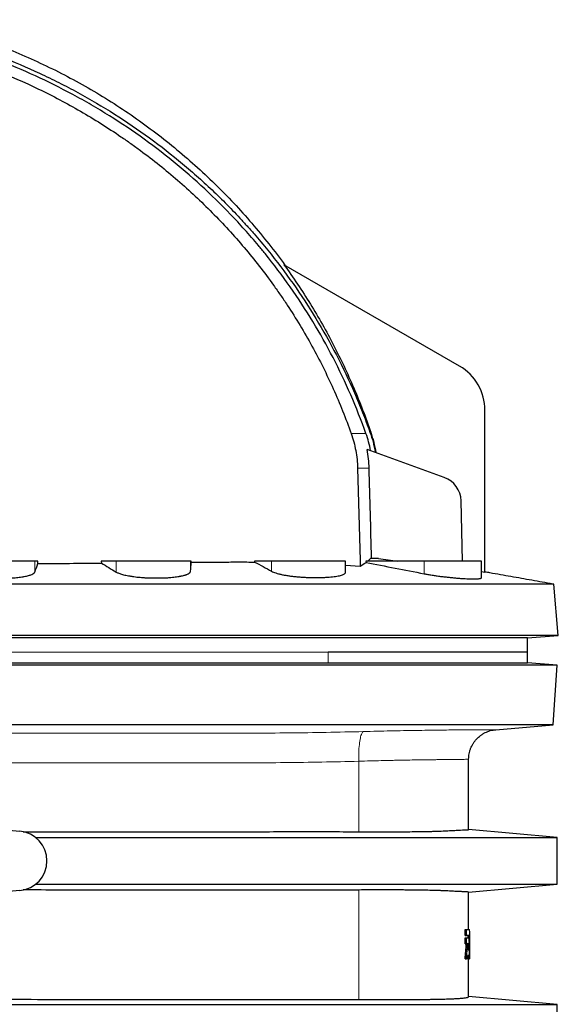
# Model space of a CAD drawing. Header units: millimetres. Extents: x 476 to 4188, y 453 to 4919.
# Tile 6 of 9: x 1715 to 2348, y 3275 to 4431. Entities that reach past the tile are written whole.
import ezdxf

# ---------------------------------------------------------------- set-up
doc = ezdxf.new("R2010")
doc.units = ezdxf.units.MM

msp = doc.modelspace()

# ---------------------------------------------------------------- linework, layer by layer
at = {"color": 7, "linetype": 'Continuous', "lineweight": 25}
for p, q in [((2232, 4024.2), (2025.7, 4143.3)), ((2262, 3782.1), (2262, 3972.2)), ((2214.2, 3893.4), (2123.4, 3926.4)), ((2235.7, 3795), (2233.9, 3866)), ((1732.8, 3795), (1644.7, 3795)), ((1736.4, 3795), (1732.8, 3795)), ((1736.4, 3792.2), (1736.4, 3795)), ((1810.9, 3795), (1811, 3792.8)), ((1828.4, 3795), (1810.9, 3795)), ((1915.9, 3795), (1828.4, 3795)), ((1916.8, 3795), (1915.9, 3795)), ((1916.8, 3793.7), (1916.8, 3795)), ((1991.2, 3795), (1991.2, 3794)), ((2011.2, 3795), (1991.2, 3795)), ((2098, 3795), (2011.2, 3795)), ((2098, 3781.7), (2098, 3795)), ((2122.1, 3795), (2122.2, 3793.6)), ((2190.5, 3795), (2122.1, 3795)), ((2258, 3795), (2190.5, 3795)), ((2258, 3775.7), (2258, 3795)), ((2098, 3790.3), (2115.4, 3789.2)), ((2258, 3782.8), (2262, 3782.1)), ((2342.9, 3768), (2341.7, 3768.2)), ((2348.2, 3707.6), (2342.9, 3768)), ((2312, 3705), (2348.2, 3707.6)), ((2312, 3688), (2312, 3705)), ((2077.6, 3688), (2077.7, 3688)), ((2312, 3688), (2077.7, 3688)), ((2312, 3675.5), (2312, 3688)), ((2347, 3673), (2312, 3675.5)), ((2342.1, 3603), (2347, 3673)), ((2274.7, 3597.1), (2342.1, 3603)), ((2242.8, 3479.7), (2242.8, 3562.3)), ((1518.5, 3495.1), (1715, 3477.9)), ((2347, 3470.5), (2242.8, 3479.7)), ((2347, 3415.5), (2347, 3470.5)), ((2242.8, 3406.4), (2347, 3415.5)), ((1715, 3408.2), (1518.5, 3391)), ((2242.8, 3362.3), (2242.8, 3406.4)), ((2238.7, 3355.2), (2238.7, 3362.3)), ((2238.7, 3362.3), (2240.2, 3362.3)), ((2238.7, 3355.2), (2240.2, 3355.2)), ((2240.2, 3355.2), (2240.2, 3362.3)), ((2240.2, 3362.3), (2244, 3362.3)), ((2243.6, 3355.2), (2240.2, 3355.2)), ((2238.7, 3345.6), (2238.7, 3352.5)), ((2238.7, 3352.5), (2240.2, 3352.5)), ((2238.7, 3345.6), (2240.2, 3345.6)), ((2240.2, 3345.6), (2240.2, 3352.5)), ((2240.2, 3352.5), (2243.4, 3352.5)), ((2241.6, 3345.6), (2240.2, 3345.6)), ((2243.5, 3331.8), (2242, 3331.8)), ((2243.2, 3338.3), (2242.3, 3338.3)), ((2244.3, 3328), (2244.3, 3338.3)), ((2238.7, 3328), (2240.2, 3328)), ((2241.7, 3328), (2240.2, 3328)), ((2242.1, 3328), (2243.6, 3328)), ((2242.8, 3283.7), (2242.8, 3328)), ((2244.1, 3328), (2243.6, 3328)), ((2244.1, 3328), (2244.2, 3328)), ((2244.3, 3328), (2244.2, 3328)), ((2347, 3274.5), (2242.8, 3283.7)), ((2347, 3219.5), (2347, 3274.5))]:
    msp.add_line(p, q, dxfattribs=at)
at = {"color": 8, "linetype": 'Continuous', "lineweight": 18}
for p, q in [((1732.8, 3795), (1732.8, 3782.3)), ((1828.4, 3795), (1828.4, 3782.3)), ((1915.9, 3795), (1915.9, 3783.2)), ((2011.2, 3795), (2011.2, 3783.2)), ((2190.5, 3795), (2190.5, 3780.3)), ((1412, 3688), (2077.6, 3688)), ((2077.6, 3688), (2077.6, 3688)), ((2077.7, 3675.5), (2077.7, 3688)), ((2113.6, 3477.2), (2113.6, 3560)), ((2113.6, 3280.1), (2113.6, 3408.8))]:
    msp.add_line(p, q, dxfattribs=at)
at = {"color": 7, "linetype": 'Continuous', "lineweight": 25, "flags": 128}
msp.add_lwpolyline([(2112.3, 3904.3), (2115.2, 3795.7), (2115.4, 3789.2)], dxfattribs=at)
at = {"color": 8, "linetype": 'Continuous', "lineweight": 18, "flags": 128}
msp.add_lwpolyline([(2113.6, 3560), (2113.6, 3562.6), (2113.6, 3565.2), (2113.6, 3567.8), (2113.7, 3570.3), (2113.8, 3572.8), (2113.9, 3575.2), (2114.1, 3577.5), (2114.3, 3579.7), (2114.5, 3581.8), (2114.8, 3583.8), (2115.1, 3585.7), (2115.5, 3587.4), (2115.8, 3588.9), (2116.2, 3590.3), (2116.7, 3591.5), (2117.1, 3592.6), (2117.5, 3593.5), (2118, 3594.1), (2118.5, 3594.6), (2119, 3594.9)], dxfattribs=at)
at = {"color": 7, "linetype": 'Continuous', "lineweight": 25}
for centre, radius, start, end in [((2202, 3972.2), 60, 0, 60), ((2203.9, 3865.2), 30, 1.5, 70), ((1712, 3443), 35, 275, 85)]:
    msp.add_arc(centre, radius, start, end, dxfattribs=at)
for centre, major_axis, ratio, start_param, end_param in [((2082.7, 3319.2), (0, 393.1), 0.407143, 4.79703, 4.804034), ((2082.7, 3319.2), (0, 396.8), 0.407143, 4.734587, 4.803181), ((2082.7, 3338.3), (0, 396.8), 0.407143, 4.712389, 4.772905), ((2082.7, 3421.8), (0, 417), 0.383864, 4.485542, 4.528588), ((2082.7, 3421.8), (0, 420.9), 0.383864, 4.487684, 4.530314), ((2082.7, 3403.9), (0, 420.9), 0.383864, 4.555991, 4.576482), ((2082.7, 3293.1), (0, 396.8), 0.407143, 4.826626, 4.848296), ((2082.7, 3312), (0, 396.8), 0.407143, 4.752926, 4.814652), ((2082.7, 3402), (0, 420.9), 0.383864, 4.53582, 4.544915), ((2082.7, 3293.1), (0, 393.1), 0.407143, 4.8014, 4.810605), ((2082.7, 3293.1), (0, 396.8), 0.407143, 4.800572, 4.810117)]:
    msp.add_ellipse(centre, major_axis=major_axis, ratio=ratio, start_param=start_param, end_param=end_param, dxfattribs=at)
for points, knots in [([(1412, 4431.1), (1421.4, 4430.5), (1430.8, 4429.7), (1449.5, 4428), (1458.9, 4427), (1477.5, 4424.8), (1486.8, 4423.6), (1505.4, 4420.8), (1514.7, 4419.3), (1542.4, 4414.4), (1560.8, 4410.5), (1583.7, 4404.9), (1588.2, 4403.8), (1597.3, 4401.4), (1601.9, 4400.2), (1615.5, 4396.4), (1624.5, 4393.7), (1669.1, 4379.5), (1703.7, 4365.8), (1753.9, 4341.6), (1770.3, 4332.9), (1802.7, 4314.3), (1818.5, 4304.3), (1838, 4291), (1841.8, 4288.3), (1849.5, 4282.9), (1853.3, 4280.2), (1864.6, 4271.8), (1872, 4266.1), (1893.8, 4248.6), (1907.9, 4236.5), (1935, 4211.1), (1948, 4198), (1973.1, 4170.6), (1985.1, 4156.4), (2002.4, 4134.3), (2008, 4126.8), (2014.8, 4117.2), (2016.2, 4115.3), (2018.9, 4111.4), (2020.3, 4109.5), (2024.3, 4103.7), (2026.9, 4099.8), (2039.9, 4080.1), (2049.6, 4064.1), (2067.6, 4031.3), (2076, 4014.5), (2091.3, 3980.3), (2098.4, 3962.8), (2104.7, 3945)], [0, 0, 0, 0, 0.03125, 0.03125, 0.0625, 0.0625, 0.09375, 0.09375, 0.125, 0.125, 0.1875, 0.1875, 0.203125, 0.203125, 0.21875, 0.21875, 0.25, 0.25, 0.375, 0.375, 0.4375, 0.4375, 0.5, 0.5, 0.515625, 0.515625, 0.53125, 0.53125, 0.5625, 0.5625, 0.625, 0.625, 0.6875, 0.6875, 0.75, 0.75, 0.78125, 0.78125, 0.789062, 0.789062, 0.796875, 0.796875, 0.8125, 0.8125, 0.875, 0.875, 0.9375, 0.9375, 1, 1, 1, 1]), ([(1542.5, 4429.8), (1559, 4426.8), (1575.3, 4423.4), (1607.7, 4415.5), (1623.7, 4411.1), (1655.4, 4401.2), (1671.2, 4395.9), (1702.2, 4384.1), (1717.6, 4377.7), (1740.4, 4367.3), (1748, 4363.7), (1759.3, 4358.2), (1763, 4356.3), (1770.5, 4352.4), (1774.2, 4350.5), (1792.7, 4340.6), (1807.1, 4332.3), (1835.3, 4314.7), (1849.1, 4305.6), (1875.9, 4286.3), (1888.9, 4276.3), (1914.4, 4255.4), (1926.8, 4244.5), (1950.9, 4221.9), (1962.5, 4210.2), (1975.3, 4196.5), (1976.7, 4194.9), (1979.5, 4191.9), (1980.9, 4190.3), (1985.1, 4185.7), (1987.9, 4182.6), (1996, 4173.2), (2001.4, 4166.8), (2017, 4147.6), (2026.9, 4134.5), (2045.8, 4107.7), (2054.8, 4094), (2071.8, 4066.1), (2079.8, 4051.8), (2094.9, 4022.7), (2102, 4007.9), (2111.9, 3985.2), (2115.1, 3977.5), (2121.1, 3962.2), (2124, 3954.4), (2126.8, 3946.6)], [0, 0, 0, 0, 0.0625, 0.0625, 0.125, 0.125, 0.1875, 0.1875, 0.25, 0.25, 0.28125, 0.28125, 0.296875, 0.296875, 0.3125, 0.3125, 0.375, 0.375, 0.4375, 0.4375, 0.5, 0.5, 0.5625, 0.5625, 0.625, 0.625, 0.632812, 0.632812, 0.640625, 0.640625, 0.65625, 0.65625, 0.6875, 0.6875, 0.75, 0.75, 0.8125, 0.8125, 0.875, 0.875, 0.9375, 0.9375, 0.96875, 0.96875, 1, 1, 1, 1]), ([(2122.1, 3945), (2116.6, 3960.4), (2110.6, 3975.5), (2097.7, 4005.3), (2090.8, 4019.9), (2075.9, 4048.5), (2068, 4062.6), (2051.3, 4090.3), (2042.4, 4103.8), (2023.7, 4130.5), (2013.8, 4143.5), (2002.2, 4157.9), (2000.9, 4159.5), (1998.3, 4162.7), (1994.4, 4167.4), (1990.4, 4172.1), (1982.3, 4181.4), (1976.9, 4187.5), (1960.2, 4205.5), (1948.8, 4217), (1925.1, 4239.4), (1912.9, 4250.2), (1887.7, 4271), (1874.8, 4281), (1848.2, 4300.2), (1834.5, 4309.4), (1817, 4320.4), (1813.5, 4322.5), (1806.4, 4326.8), (1802.8, 4328.9), (1792.1, 4335.2), (1784.9, 4339.2), (1763.1, 4350.9), (1748.4, 4358.3), (1703.6, 4378.8), (1672.9, 4390.6), (1625.7, 4405.4), (1609.7, 4409.9), (1589.5, 4414.9), (1585.5, 4415.8), (1577.4, 4417.7), (1573.3, 4418.6), (1561.1, 4421.3), (1552.9, 4422.9), (1544.8, 4424.4)], [0, 0, 0, 0, 0.0625, 0.0625, 0.125, 0.125, 0.1875, 0.1875, 0.25, 0.25, 0.3125, 0.3125, 0.320313, 0.320313, 0.328125, 0.34375, 0.34375, 0.375, 0.375, 0.4375, 0.4375, 0.5, 0.5, 0.5625, 0.5625, 0.625, 0.625, 0.640625, 0.640625, 0.65625, 0.65625, 0.6875, 0.6875, 0.75, 0.75, 0.875, 0.875, 0.9375, 0.9375, 0.953125, 0.953125, 0.96875, 0.96875, 1, 1, 1, 1]), ([(1618.7, 4424.2), (1638.5, 4418.9), (1658.1, 4412.7), (1697.2, 4398.6), (1716.5, 4390.6), (1754.7, 4373.1), (1773.5, 4363.5), (1810.3, 4342.6), (1828.4, 4331.3), (1863.4, 4307.2), (1880.4, 4294.4), (1913.3, 4267.3), (1929.2, 4253.1), (1959.6, 4223.4), (1974.1, 4208), (2001.6, 4176), (2014.6, 4159.5), (2026.9, 4142.6)], [0, 0, 0, 0, 0.125, 0.125, 0.25, 0.25, 0.375, 0.375, 0.5, 0.5, 0.625, 0.625, 0.75, 0.75, 0.875, 0.875, 1, 1, 1, 1]), ([(2025.7, 4143.3), (2036.7, 4128.2), (2047, 4112.8), (2066.5, 4081.3), (2075.6, 4065.2), (2092.6, 4032.4), (2100.4, 4015.7), (2115, 3981.7), (2121.7, 3964.3), (2127.7, 3946.6)], [0, 0, 0, 0, 0.25, 0.25, 0.5, 0.5, 0.75, 0.75, 1, 1, 1, 1]), ([(2104.7, 3945), (2105.8, 3941.7), (2106.9, 3938.4), (2108.7, 3931.7), (2109.4, 3928.4), (2111.4, 3918.1), (2112.1, 3911.2), (2112.3, 3904.3)], [0, 0, 0, 0, 0.25, 0.25, 0.5, 0.5, 1, 1, 1, 1]), ([(2127.6, 3924.9), (2126.9, 3928.3), (2126.1, 3931.7), (2124.3, 3938.4), (2123.2, 3941.7), (2122.1, 3945)], [0, 0, 0, 0, 0.5, 0.5, 1, 1, 1, 1]), ([(2126.8, 3946.6), (2128.2, 3942.8), (2129.4, 3938.9), (2130.9, 3932.9), (2131.4, 3931), (2132.3, 3927), (2132.7, 3925), (2133, 3923)], [0, 0, 0, 0, 0.5, 0.5, 0.75, 0.75, 1, 1, 1, 1]), ([(2127.7, 3946.6), (2128.3, 3944.7), (2129, 3942.7), (2130.1, 3938.8), (2130.7, 3936.8), (2132.2, 3930.8), (2133, 3926.8), (2133.6, 3922.7)], [0, 0, 0, 0, 0.25, 0.25, 0.5, 0.5, 1, 1, 1, 1]), ([(2125.8, 3904.3), (2125.7, 3908), (2125.5, 3911.7), (2124.7, 3919.1), (2124.1, 3922.8), (2123.4, 3926.4)], [0, 0, 0, 0, 0.5, 0.5, 1, 1, 1, 1]), ([(1916.8, 3793.7), (1929.3, 3793.8), (1941.7, 3793.9), (1957.2, 3794), (1960.3, 3794.1), (1966.5, 3794.1), (1969.6, 3794.1), (1978.9, 3794.1), (1985, 3794.1), (1991.2, 3794)], [0, 0, 0, 0, 0.5, 0.5, 0.625, 0.625, 0.75, 0.75, 1, 1, 1, 1]), ([(1991.2, 3794), (1994.6, 3792.3), (1997.9, 3790.5), (2004.6, 3786.8), (2007.9, 3785), (2011.2, 3783.2)], [0, 0, 0, 0, 0.5, 0.5, 1, 1, 1, 1]), ([(2136.9, 3798.2), (2135.9, 3798.2), (2134.8, 3798.2), (2131.7, 3798.2), (2129.7, 3798.2), (2127.6, 3798.2)], [0.13035598, 0.13035598, 0.13035598, 0.13035598, 0.13619866, 0.13619866, 0.14709113, 0.14709113, 0.14709113, 0.14709113]), ([(1644.7, 3781.5), (1645.4, 3781), (1646.3, 3780.5), (1648, 3779.9), (1648.7, 3779.6), (1649.7, 3779.3), (1650, 3779.2), (1650.7, 3779), (1651.1, 3778.9), (1653, 3778.4), (1654.7, 3778), (1657.5, 3777.4), (1658.5, 3777.3), (1660, 3777), (1660.5, 3776.9), (1661.6, 3776.8), (1662.1, 3776.7), (1664.9, 3776.3), (1667.1, 3776), (1670.7, 3775.7), (1671.9, 3775.6), (1673.8, 3775.4), (1674.4, 3775.4), (1675.7, 3775.3), (1676.3, 3775.3), (1679.5, 3775.1), (1682.1, 3775), (1686.1, 3774.9), (1687.4, 3774.8), (1690, 3774.8), (1691.4, 3774.8), (1695.3, 3774.9), (1697.9, 3774.9), (1701.7, 3775.1), (1702.9, 3775.1), (1704.8, 3775.2), (1705.4, 3775.3), (1706.6, 3775.4), (1707.2, 3775.4), (1710.2, 3775.7), (1712.4, 3775.9), (1715.6, 3776.3), (1716.6, 3776.4), (1718.1, 3776.7), (1718.6, 3776.7), (1719.5, 3776.9), (1720, 3777), (1722.3, 3777.4), (1723.9, 3777.8), (1726.1, 3778.4), (1726.7, 3778.6), (1728, 3779), (1728.6, 3779.2), (1730.2, 3779.9), (1731, 3780.4), (1731.8, 3781), (1731.9, 3781.1), (1732.2, 3781.3), (1732.3, 3781.5), (1732.6, 3781.8), (1732.8, 3782.1), (1732.8, 3782.3)], [0, 0, 0, 0, 0.0625, 0.0625, 0.09375, 0.09375, 0.109375, 0.109375, 0.125, 0.125, 0.1875, 0.1875, 0.21875, 0.21875, 0.234375, 0.234375, 0.25, 0.25, 0.3125, 0.3125, 0.34375, 0.34375, 0.359375, 0.359375, 0.375, 0.375, 0.4375, 0.4375, 0.46875, 0.46875, 0.5, 0.5, 0.5625, 0.5625, 0.59375, 0.59375, 0.609375, 0.609375, 0.625, 0.625, 0.6875, 0.6875, 0.71875, 0.71875, 0.734375, 0.734375, 0.75, 0.75, 0.8125, 0.8125, 0.84375, 0.84375, 0.875, 0.875, 0.9375, 0.9375, 0.953125, 0.953125, 0.96875, 0.96875, 1, 1, 1, 1]), ([(1736.4, 3792.2), (1748.8, 3792.3), (1761.3, 3792.4), (1786.1, 3792.6), (1798.6, 3792.7), (1811, 3792.8)], [0, 0, 0, 0, 0.5, 0.5, 1, 1, 1, 1]), ([(1828.4, 3782.3), (1829.3, 3781.8), (1830.3, 3781.3), (1832.2, 3780.6), (1832.9, 3780.3), (1834.3, 3779.9), (1835.1, 3779.6), (1837.5, 3779), (1839.4, 3778.6), (1842.3, 3778), (1843.3, 3777.8), (1844.9, 3777.6), (1845.4, 3777.5), (1846.5, 3777.3), (1847.1, 3777.2), (1849.9, 3776.8), (1852.2, 3776.5), (1855.9, 3776.2), (1857.1, 3776.1), (1859, 3775.9), (1859.7, 3775.9), (1861, 3775.8), (1861.6, 3775.7), (1864.9, 3775.5), (1867.5, 3775.4), (1871.4, 3775.3), (1872.7, 3775.3), (1874.7, 3775.3), (1875.4, 3775.3), (1876.7, 3775.3), (1877.4, 3775.3), (1880.6, 3775.3), (1883.2, 3775.4), (1886.9, 3775.5), (1888.1, 3775.6), (1890, 3775.7), (1890.6, 3775.8), (1891.7, 3775.9), (1892.3, 3775.9), (1895.2, 3776.2), (1897.4, 3776.4), (1900.4, 3776.8), (1901.4, 3777), (1902.8, 3777.2), (1903.3, 3777.3), (1904.2, 3777.5), (1904.6, 3777.6), (1906.7, 3778), (1908.3, 3778.4), (1909.9, 3778.9), (1910.3, 3779), (1910.9, 3779.2), (1911.2, 3779.4), (1912, 3779.7), (1912.5, 3779.9), (1913.9, 3780.6), (1914.6, 3781.1), (1915.3, 3781.7), (1915.4, 3781.9), (1915.6, 3782.1), (1915.6, 3782.3), (1915.8, 3782.6), (1915.9, 3782.9), (1915.9, 3783.2)], [0, 0, 0, 0, 0.0625, 0.0625, 0.09375, 0.09375, 0.125, 0.125, 0.1875, 0.1875, 0.21875, 0.21875, 0.234375, 0.234375, 0.25, 0.25, 0.3125, 0.3125, 0.34375, 0.34375, 0.359375, 0.359375, 0.375, 0.375, 0.4375, 0.4375, 0.46875, 0.46875, 0.484375, 0.484375, 0.5, 0.5, 0.5625, 0.5625, 0.59375, 0.59375, 0.609375, 0.609375, 0.625, 0.625, 0.6875, 0.6875, 0.71875, 0.71875, 0.734375, 0.734375, 0.75, 0.75, 0.8125, 0.8125, 0.828125, 0.828125, 0.84375, 0.84375, 0.875, 0.875, 0.9375, 0.9375, 0.953125, 0.953125, 0.96875, 0.96875, 1, 1, 1, 1]), ([(2011.2, 3783.2), (2011.9, 3782.9), (2013.3, 3782.2), (2016, 3781.2), (2019.2, 3780.2), (2022.8, 3779.4), (2026.8, 3778.6), (2031.2, 3777.9), (2035.8, 3777.3), (2040.7, 3776.8), (2045.6, 3776.4), (2050.7, 3776.1), (2055.7, 3775.9), (2060.7, 3775.8), (2065.6, 3775.8), (2070.3, 3775.9), (2074.8, 3776.1), (2079, 3776.4), (2082.9, 3776.8), (2086.5, 3777.2), (2089.6, 3777.7), (2092.3, 3778.3), (2094.5, 3779), (2096.2, 3779.7), (2097.3, 3780.4), (2097.9, 3781.1), (2097.9, 3781.6), (2097.9, 3781.7)], [0, 0, 0, 0, 0.041599, 0.083328, 0.124925, 0.166552, 0.208314, 0.249937, 0.290972, 0.332142, 0.373173, 0.413408, 0.453774, 0.494008, 0.533872, 0.573864, 0.613729, 0.653638, 0.693674, 0.733586, 0.773808, 0.814158, 0.854383, 0.895074, 0.935893, 0.976586, 1, 1, 1, 1]), ([(2341.7, 3768.2), (2333.5, 3769.7), (2317.1, 3772.6), (2292.5, 3776.9), (2274.1, 3780.2), (2263.9, 3782), (2262, 3782.3)], [0, 0, 0, 0, 0.3089842, 0.6176377, 0.9260194, 1, 1, 1, 1]), ([(2190.5, 3780.3), (2191.9, 3780), (2194.9, 3779.5), (2199.7, 3778.7), (2204.7, 3777.9), (2209.8, 3777.2), (2214.9, 3776.6), (2220, 3776.1), (2225, 3775.6), (2229.8, 3775.1), (2234.4, 3774.8), (2238.7, 3774.5), (2242.7, 3774.4), (2246.3, 3774.3), (2249.5, 3774.3), (2252.2, 3774.3), (2254.4, 3774.5), (2256.1, 3774.7), (2257.3, 3775), (2257.9, 3775.4), (2257.9, 3775.6), (2257.9, 3775.7)], [0, 0, 0, 0, 0.054372, 0.108915, 0.163285, 0.21768, 0.27225, 0.326642, 0.380565, 0.434663, 0.488583, 0.541913, 0.595416, 0.648745, 0.701694, 0.754813, 0.807762, 0.860618, 0.913643, 0.966501, 1, 1, 1, 1]), ([(2342.9, 3768), (2342.9, 3768), (2337.3, 3768), (2320.1, 3768), (2298.9, 3768), (2276.3, 3768), (2242.4, 3768), (2206.1, 3768), (2167.1, 3768), (2130, 3768), (2099.6, 3768), (2090, 3768), (2080.4, 3768), (1858.9, 3768), (1635.7, 3768), (1412, 3768)], [0, 0, 0, 0, 0.062391, 0.136199, 0.136199, 0.187173, 0.249564, 0.266993, 0.311955, 0.374345, 0.374345, 0.396844, 0.400489, 0.400489, 1, 1, 1, 1]), ([(2348.2, 3707.6), (2348.2, 3707.6), (2342.6, 3707.6), (2325.4, 3707.6), (2304.3, 3707.6), (2281.7, 3707.6), (2247.8, 3707.6), (2211.5, 3707.6), (2172.3, 3707.6), (2135.1, 3707.6), (2104.6, 3707.6), (2095.1, 3707.6), (2085.4, 3707.6), (1862.3, 3707.6), (1637.3, 3707.6), (1412, 3707.6)], [0, 0, 0, 0, 0.062391, 0.136199, 0.136199, 0.187173, 0.249564, 0.266993, 0.311955, 0.374345, 0.374345, 0.396844, 0.400489, 0.400489, 1, 1, 1, 1]), ([(2312, 3705), (2311.9, 3705), (2306.2, 3705), (2288.9, 3705), (2267.5, 3705), (2244.7, 3705), (2210.7, 3705), (2174.7, 3705), (2136, 3705), (2099.5, 3705), (2069.7, 3705), (2060.5, 3705), (2051.3, 3705), (1839.3, 3705), (1625.9, 3705), (1412, 3705)], [0, 0, 0, 0, 0.062391, 0.136199, 0.136199, 0.187173, 0.249564, 0.266993, 0.311955, 0.374345, 0.374345, 0.396844, 0.400489, 0.400489, 1, 1, 1, 1]), ([(1412, 3675.5), (1439.9, 3675.5), (1467.8, 3675.5), (1523.5, 3675.5), (1551.4, 3675.5), (1635, 3675.5), (1690.6, 3675.5), (1773.9, 3675.5), (1801.6, 3675.5), (1843.2, 3675.5), (1857.1, 3675.5), (1884.8, 3675.5), (1898.6, 3675.5), (1967.7, 3675.5), (2022.8, 3675.5), (2077.7, 3675.5)], [0, 0, 0, 0, 0.125, 0.125, 0.25, 0.25, 0.5, 0.5, 0.625, 0.625, 0.6875, 0.6875, 0.75, 0.75, 1, 1, 1, 1]), ([(2347, 3673), (2347, 3673), (2341.2, 3673), (2323.4, 3673), (2299.6, 3673), (2276.6, 3673), (2243, 3673), (2210.4, 3673), (2171.3, 3673), (2134, 3673), (2103.2, 3673), (2094, 3673), (2084.7, 3673), (1862.2, 3673), (1637.3, 3673), (1412, 3673)], [0, 0, 0, 0, 0.062378, 0.139379, 0.139379, 0.199771, 0.249512, 0.266361, 0.31189, 0.374268, 0.374268, 0.39756, 0.399541, 0.399541, 1, 1, 1, 1]), ([(2077.7, 3675.5), (2085.9, 3675.5), (2094, 3675.5), (2109.9, 3675.5), (2117.7, 3675.5), (2133.2, 3675.5), (2140.8, 3675.5), (2152, 3675.5), (2155.7, 3675.5), (2161.2, 3675.5), (2163.1, 3675.5), (2166.7, 3675.5), (2168.5, 3675.5), (2177.5, 3675.5), (2184.5, 3675.5), (2197.9, 3675.5), (2204.4, 3675.5), (2217, 3675.5), (2223.1, 3675.5), (2230.4, 3675.5), (2231.9, 3675.5), (2234.7, 3675.5), (2236.1, 3675.5), (2240.4, 3675.5), (2243.1, 3675.5), (2251, 3675.5), (2256, 3675.5), (2265.4, 3675.5), (2269.8, 3675.5), (2278.1, 3675.5), (2281.9, 3675.5), (2286.2, 3675.5), (2287.1, 3675.5), (2288.8, 3675.5), (2289.6, 3675.5), (2292, 3675.5), (2293.5, 3675.5), (2297.7, 3675.5), (2300.2, 3675.5), (2304.4, 3675.5), (2306.2, 3675.5), (2309, 3675.5), (2310.1, 3675.5), (2311, 3675.5), (2311.2, 3675.5), (2311.5, 3675.5), (2311.6, 3675.5), (2311.9, 3675.5), (2312, 3675.5), (2312, 3675.5)], [0, 0, 0, 0, 0.0625, 0.0625, 0.125, 0.125, 0.1875, 0.1875, 0.21875, 0.21875, 0.234375, 0.234375, 0.25, 0.25, 0.3125, 0.3125, 0.375, 0.375, 0.4375, 0.4375, 0.453125, 0.453125, 0.46875, 0.46875, 0.5, 0.5, 0.5625, 0.5625, 0.625, 0.625, 0.6875, 0.6875, 0.703125, 0.703125, 0.71875, 0.71875, 0.75, 0.75, 0.8125, 0.8125, 0.875, 0.875, 0.9375, 0.9375, 0.953125, 0.953125, 0.96875, 0.96875, 1, 1, 1, 1]), ([(2342.1, 3603), (2341.9, 3603), (2335.9, 3603), (2317.9, 3603), (2294, 3603), (2271, 3603), (2237.5, 3603), (2204.9, 3603), (2166, 3603), (2128.8, 3603), (2098.1, 3603), (2089, 3603), (2079.7, 3603), (1858.8, 3603), (1635.6, 3603), (1412, 3603)], [0, 0, 0, 0, 0.062378, 0.139379, 0.139379, 0.199771, 0.249512, 0.266361, 0.31189, 0.374268, 0.374268, 0.39756, 0.399541, 0.399541, 1, 1, 1, 1]), ([(2242.8, 3562.3), (2242.8, 3564.5), (2243, 3566.6), (2243.6, 3569.8), (2243.8, 3570.8), (2244.2, 3572.4), (2244.4, 3572.9), (2244.8, 3573.9), (2244.9, 3574.5), (2245.9, 3577), (2246.9, 3578.9), (2248.6, 3581.7), (2249.2, 3582.5), (2250.2, 3583.8), (2250.5, 3584.3), (2251.2, 3585.1), (2251.6, 3585.5), (2253.4, 3587.5), (2255, 3589), (2257.6, 3590.9), (2258.5, 3591.5), (2260.3, 3592.7), (2261.3, 3593.2), (2264.2, 3594.6), (2266.2, 3595.4), (2269.3, 3596.3), (2270.4, 3596.5), (2272.5, 3596.9), (2273.6, 3597), (2274.7, 3597.1)], [0, 0, 0, 0, 0.125, 0.125, 0.1875, 0.1875, 0.21875, 0.21875, 0.25, 0.25, 0.375, 0.375, 0.4375, 0.4375, 0.46875, 0.46875, 0.5, 0.5, 0.625, 0.625, 0.6875, 0.6875, 0.75, 0.75, 0.875, 0.875, 0.9375, 0.9375, 1, 1, 1, 1]), ([(1719.2, 3477.2), (1728.7, 3477.2), (1750.5, 3477.2), (1784.4, 3477.3), (1821.1, 3477.3), (1857.8, 3477.3), (1894.4, 3477.3), (1931.1, 3477.3), (1967.7, 3477.3), (2004.3, 3477.3), (2040.8, 3477.4), (2077.2, 3477.4), (2101.5, 3477.3), (2113.6, 3477.2)], [0, 0, 0, 0, 0.071876, 0.164428, 0.257066, 0.349706, 0.442344, 0.535242, 0.628143, 0.721041, 0.814027, 0.907015, 1, 1, 1, 1]), ([(1733.6, 3470.5), (1878.8, 3470.5), (2023.1, 3470.5), (2183, 3470.5), (2216, 3470.5), (2260.1, 3470.5), (2294.4, 3470.5), (2311.4, 3470.5), (2328.4, 3470.5), (2342.4, 3470.5), (2347, 3470.5), (2347, 3470.5)], [0.30028, 0.30028, 0.30028, 0.30028, 0.7080419, 0.7080419, 0.7567016, 0.8053613, 0.8540209, 0.8903128, 0.8903128, 0.9513403, 1, 1, 1, 1]), ([(2113.6, 3477.2), (2118.2, 3477.2), (2122.6, 3477.2), (2131.5, 3477.2), (2135.8, 3477.1), (2144.3, 3477.1), (2148.5, 3477.1), (2154.7, 3477.2), (2156.8, 3477.2), (2159.8, 3477.2), (2160.8, 3477.2), (2162.8, 3477.2), (2163.8, 3477.2), (2168.8, 3477.2), (2172.6, 3477.3), (2180.1, 3477.4), (2183.7, 3477.4), (2190.6, 3477.5), (2193.9, 3477.6), (2198.7, 3477.7), (2200.3, 3477.7), (2202.6, 3477.8), (2203.4, 3477.8), (2204.9, 3477.9), (2205.6, 3477.9), (2209.3, 3478), (2212.1, 3478.1), (2216, 3478.3), (2217.2, 3478.4), (2219.6, 3478.5), (2220.8, 3478.6), (2224.2, 3478.7), (2226.3, 3478.8), (2229.1, 3479), (2230.1, 3479), (2231.8, 3479.1), (2232.6, 3479.1), (2235, 3479.3), (2236.3, 3479.3), (2238.6, 3479.4), (2239.6, 3479.5), (2241.2, 3479.6), (2241.8, 3479.6), (2242.6, 3479.6), (2242.8, 3479.6), (2242.8, 3479.7)], [0, 0, 0, 0, 0.0625, 0.0625, 0.125, 0.125, 0.1875, 0.1875, 0.21875, 0.21875, 0.234375, 0.234375, 0.25, 0.25, 0.3125, 0.3125, 0.375, 0.375, 0.4375, 0.4375, 0.46875, 0.46875, 0.484375, 0.484375, 0.5, 0.5, 0.5625, 0.5625, 0.59375, 0.59375, 0.625, 0.625, 0.6875, 0.6875, 0.71875, 0.71875, 0.75, 0.75, 0.8125, 0.8125, 0.875, 0.875, 0.9375, 0.9375, 1, 1, 1, 1]), ([(1733.6, 3415.5), (1878.8, 3415.5), (2023.1, 3415.5), (2183, 3415.5), (2216, 3415.5), (2260.1, 3415.5), (2294.4, 3415.5), (2311.4, 3415.5), (2328.4, 3415.5), (2342.4, 3415.5), (2347, 3415.5), (2347, 3415.5)], [0.30028, 0.30028, 0.30028, 0.30028, 0.7080419, 0.7080419, 0.7567016, 0.8053613, 0.8540209, 0.8903128, 0.8903128, 0.9513403, 1, 1, 1, 1]), ([(2113.6, 3408.8), (2101, 3408.8), (2075.8, 3408.6), (2037.9, 3408.6), (2000, 3408.7), (1957.7, 3408.8), (1911, 3408.8), (1860.1, 3408.8), (1810.3, 3408.8), (1763.3, 3408.8), (1733.3, 3408.8), (1719.1, 3408.9)], [0, 0, 0, 0, 0.096599, 0.193204, 0.28981, 0.38641, 0.515444, 0.644484, 0.773518, 0.892418, 1, 1, 1, 1]), ([(2242.8, 3406.4), (2242.8, 3406.4), (2242.6, 3406.4), (2241.8, 3406.5), (2241.2, 3406.5), (2239.6, 3406.6), (2238.6, 3406.6), (2236.9, 3406.7), (2236.2, 3406.8), (2235.2, 3406.8), (2234.9, 3406.8), (2234.1, 3406.9), (2233.7, 3406.9), (2231.8, 3407), (2230.1, 3407.1), (2226.2, 3407.2), (2224.1, 3407.3), (2220.8, 3407.5), (2219.6, 3407.6), (2217.2, 3407.7), (2215.9, 3407.8), (2213.3, 3407.9), (2212, 3407.9), (2209.9, 3408), (2209.2, 3408.1), (2207.7, 3408.1), (2207, 3408.1), (2203.3, 3408.2), (2200.3, 3408.3), (2193.9, 3408.5), (2190.5, 3408.5), (2183.6, 3408.7), (2180, 3408.7), (2174.4, 3408.8), (2172.5, 3408.8), (2168.7, 3408.8), (2166.7, 3408.8), (2160.7, 3408.9), (2156.7, 3408.9), (2148.5, 3408.9), (2144.3, 3408.9), (2135.8, 3408.9), (2131.4, 3408.9), (2122.6, 3408.9), (2118.2, 3408.9), (2113.6, 3408.8)], [0, 0, 0, 0, 0.0625, 0.0625, 0.125, 0.125, 0.1875, 0.1875, 0.21875, 0.21875, 0.234375, 0.234375, 0.25, 0.25, 0.3125, 0.3125, 0.375, 0.375, 0.40625, 0.40625, 0.4375, 0.4375, 0.46875, 0.46875, 0.484375, 0.484375, 0.5, 0.5, 0.5625, 0.5625, 0.625, 0.625, 0.6875, 0.6875, 0.71875, 0.71875, 0.75, 0.75, 0.8125, 0.8125, 0.875, 0.875, 0.9375, 0.9375, 1, 1, 1, 1]), ([(1482, 3274.5), (1711.8, 3274.5), (1940.8, 3274.5), (2183, 3274.5), (2216, 3274.5), (2260.1, 3274.5), (2297.5, 3274.5), (2325.7, 3274.5), (2342.9, 3274.5), (2347, 3274.5), (2347, 3274.5)], [0.0652338, 0.0652338, 0.0652338, 0.0652338, 0.7080419, 0.7080419, 0.7567016, 0.8053613, 0.8540209, 0.9026806, 0.9513403, 1, 1, 1, 1]), ([(1648, 3280.5), (1687.1, 3280.4), (1726.1, 3280.4), (1784.6, 3280.3), (1804, 3280.3), (1842.9, 3280.2), (1881.8, 3280.2), (1920.6, 3280.2), (1959.3, 3280.2), (1978.7, 3280.2), (2017.3, 3280.2), (2036.6, 3280.1), (2065.5, 3280.1), (2075.2, 3280.1), (2089.6, 3280.1), (2094.4, 3280.2), (2104, 3280.1), (2108.8, 3280.1), (2113.6, 3280.1)], [0, 0, 0, 0, 0.25, 0.25, 0.375, 0.375, 0.5, 0.625, 0.625, 0.75, 0.75, 0.875, 0.875, 0.9375, 0.9375, 0.96875, 0.96875, 1, 1, 1, 1]), ([(2113.6, 3280.1), (2118.2, 3280.1), (2122.6, 3280), (2131.5, 3280), (2135.8, 3280), (2144.3, 3280), (2148.5, 3280), (2154.7, 3280), (2156.8, 3280), (2159.8, 3280.1), (2160.8, 3280.1), (2162.8, 3280.1), (2163.8, 3280.1), (2168.8, 3280.1), (2172.6, 3280.1), (2180.1, 3280.2), (2183.7, 3280.2), (2190.6, 3280.3), (2193.9, 3280.3), (2198.8, 3280.4), (2200.3, 3280.4), (2202.6, 3280.5), (2203.4, 3280.5), (2204.9, 3280.5), (2205.7, 3280.5), (2209.3, 3280.6), (2212.1, 3280.7), (2217.3, 3280.8), (2219.7, 3280.9), (2224.2, 3281.1), (2226.3, 3281.2), (2229.2, 3281.3), (2230.1, 3281.4), (2231.8, 3281.5), (2232.6, 3281.5), (2235, 3281.7), (2236.3, 3281.8), (2238.6, 3282.1), (2239.6, 3282.2), (2241.2, 3282.6), (2241.8, 3282.8), (2242.6, 3283.2), (2242.8, 3283.4), (2242.8, 3283.7)], [0, 0, 0, 0, 0.0625, 0.0625, 0.125, 0.125, 0.1875, 0.1875, 0.21875, 0.21875, 0.234375, 0.234375, 0.25, 0.25, 0.3125, 0.3125, 0.375, 0.375, 0.4375, 0.4375, 0.46875, 0.46875, 0.484375, 0.484375, 0.5, 0.5, 0.5625, 0.5625, 0.625, 0.625, 0.6875, 0.6875, 0.71875, 0.71875, 0.75, 0.75, 0.8125, 0.8125, 0.875, 0.875, 0.9375, 0.9375, 1, 1, 1, 1])]:
    msp.add_open_spline(points, degree=3, knots=knots, dxfattribs=at)
at = {"color": 8, "linetype": 'Continuous', "lineweight": 18}
for points, knots in [([(2122.1, 3945), (2120.8, 3945), (2118.8, 3945), (2114.4, 3945), (2112.8, 3945), (2109.1, 3945), (2107, 3945), (2104.7, 3945)], [0, 0, 0, 0, 0.5, 0.5, 0.75, 0.75, 1, 1, 1, 1]), ([(2125.8, 3904.3), (2123.9, 3904.3), (2121.3, 3904.3), (2116.4, 3904.3), (2114.4, 3904.3), (2112.3, 3904.3)], [0.097419, 0.097419, 0.097419, 0.097419, 0.14172828, 0.14172828, 0.1668561, 0.1668561, 0.1668561, 0.1668561]), ([(2274.7, 3597.1), (2274.7, 3597.1), (2274.6, 3597.1), (2274.4, 3597.1), (2274.2, 3597.1), (2273.5, 3597.1), (2272.8, 3597.1), (2270.9, 3597.1), (2269.7, 3597.1), (2266.9, 3597.1), (2265.3, 3597.1), (2262.4, 3597.1), (2261.4, 3597.1), (2259.3, 3597.1), (2258.2, 3597), (2254.8, 3597), (2252.3, 3597), (2246.8, 3597), (2243.9, 3596.9), (2237.6, 3596.9), (2234.3, 3596.9), (2229.9, 3596.8), (2229, 3596.8), (2227.2, 3596.8), (2226.2, 3596.8), (2223.5, 3596.8), (2221.6, 3596.8), (2215.8, 3596.7), (2211.7, 3596.7), (2203.4, 3596.6), (2199.1, 3596.5), (2190.1, 3596.4), (2185.5, 3596.3), (2179.5, 3596.2), (2178.3, 3596.2), (2175.9, 3596.2), (2174.6, 3596.1), (2171, 3596.1), (2168.5, 3596), (2161.1, 3595.9), (2156, 3595.8), (2145.7, 3595.6), (2140.5, 3595.4), (2129.9, 3595.2), (2124.5, 3595.1), (2119, 3594.9)], [0, 0, 0, 0, 0.03125, 0.03125, 0.0625, 0.0625, 0.125, 0.125, 0.1875, 0.1875, 0.25, 0.25, 0.28125, 0.28125, 0.3125, 0.3125, 0.375, 0.375, 0.4375, 0.4375, 0.5, 0.5, 0.515625, 0.515625, 0.53125, 0.53125, 0.5625, 0.5625, 0.625, 0.625, 0.6875, 0.6875, 0.75, 0.75, 0.765625, 0.765625, 0.78125, 0.78125, 0.8125, 0.8125, 0.875, 0.875, 0.9375, 0.9375, 1, 1, 1, 1]), ([(2119, 3594.9), (2104.5, 3594.6), (2075.5, 3593.9), (2031.9, 3593.3), (1988.2, 3593), (1944.5, 3592.9), (1900.6, 3593), (1856.6, 3593), (1812.5, 3593), (1769.1, 3593), (1726.3, 3593), (1684.1, 3593), (1641.8, 3593.1), (1599.5, 3593.1), (1557.2, 3593.1), (1518, 3593.1), (1492.9, 3593.1), (1482, 3593.1)], [0, 0, 0, 0, 0.068984, 0.137975, 0.206968, 0.275956, 0.345104, 0.414257, 0.48341, 0.552558, 0.61855, 0.684546, 0.750542, 0.816534, 0.882667, 0.948805, 1, 1, 1, 1]), ([(2113.6, 3560), (2118.2, 3560.2), (2122.6, 3560.3), (2131.5, 3560.6), (2135.8, 3560.7), (2144.3, 3560.9), (2148.5, 3561), (2154.7, 3561.1), (2156.7, 3561.2), (2159.8, 3561.2), (2160.8, 3561.3), (2162.8, 3561.3), (2163.8, 3561.3), (2168.8, 3561.4), (2172.6, 3561.5), (2180.1, 3561.6), (2183.6, 3561.7), (2190.6, 3561.8), (2193.9, 3561.8), (2198.7, 3561.9), (2200.3, 3561.9), (2202.6, 3561.9), (2203.4, 3561.9), (2204.9, 3561.9), (2205.6, 3562), (2209.3, 3562), (2212.1, 3562), (2217.2, 3562.1), (2219.7, 3562.1), (2224.2, 3562.1), (2226.3, 3562.1), (2229.1, 3562.2), (2230.1, 3562.2), (2231.8, 3562.2), (2232.6, 3562.2), (2235, 3562.2), (2236.3, 3562.2), (2238.6, 3562.3), (2239.6, 3562.3), (2241.2, 3562.3), (2241.8, 3562.3), (2242.6, 3562.3), (2242.8, 3562.3), (2242.8, 3562.3)], [0, 0, 0, 0, 0.0625, 0.0625, 0.125, 0.125, 0.1875, 0.1875, 0.21875, 0.21875, 0.234375, 0.234375, 0.25, 0.25, 0.3125, 0.3125, 0.375, 0.375, 0.4375, 0.4375, 0.46875, 0.46875, 0.484375, 0.484375, 0.5, 0.5, 0.5625, 0.5625, 0.625, 0.625, 0.6875, 0.6875, 0.71875, 0.71875, 0.75, 0.75, 0.8125, 0.8125, 0.875, 0.875, 0.9375, 0.9375, 1, 1, 1, 1]), ([(1482, 3558.3), (1492.6, 3558.3), (1517.2, 3558.3), (1555.7, 3558.2), (1597.7, 3558.2), (1639.6, 3558.2), (1681.5, 3558.2), (1723.4, 3558.2), (1765.9, 3558.1), (1809, 3558.1), (1852.7, 3558.1), (1896.3, 3558.1), (1939.9, 3558.1), (1983.5, 3558.1), (2026.9, 3558.4), (2070.4, 3559), (2099.2, 3559.7), (2113.6, 3560)], [0, 0, 0, 0, 0.050112, 0.116047, 0.181977, 0.248049, 0.314125, 0.380201, 0.446273, 0.515402, 0.584536, 0.653669, 0.722798, 0.792096, 0.8614, 0.930704, 1, 1, 1, 1])]:
    msp.add_open_spline(points, degree=3, knots=knots, dxfattribs=at)
msp.add_open_spline([(2127.7, 3946.6), (2127.5, 3946.6), (2127.2, 3946.6), (2126.8, 3946.6)], degree=3, dxfattribs=at)
at = {"color": 7, "linetype": 'Continuous', "lineweight": 25}
for points in [[(2128.7, 3798.2), (2127.8, 3833.6), (2126.8, 3868.9), (2125.8, 3904.3)], [(1915.9, 3783.2), (1916.2, 3786.6), (1916.5, 3790.1), (1916.8, 3793.7)], [(2115.4, 3789.2), (2117.9, 3790.7), (2120.2, 3792.2), (2122.2, 3793.6)], [(2122.2, 3793.6), (2144.9, 3789.1), (2167.7, 3784.7), (2190.5, 3780.3)], [(2124, 3795), (2125.4, 3796.1), (2126.6, 3797.1), (2127.6, 3798.2)], [(2136.9, 3798.2), (2144.3, 3797.2), (2151.8, 3796.1), (2159.2, 3795)], [(1732.8, 3782.3), (1734, 3785.6), (1735.2, 3788.9), (1736.4, 3792.2)], [(1811, 3792.8), (1816.8, 3789.3), (1822.6, 3785.8), (1828.4, 3782.3)]]:
    msp.add_open_spline(points, degree=3, dxfattribs=at)

doc.saveas('drawing.dxf')
